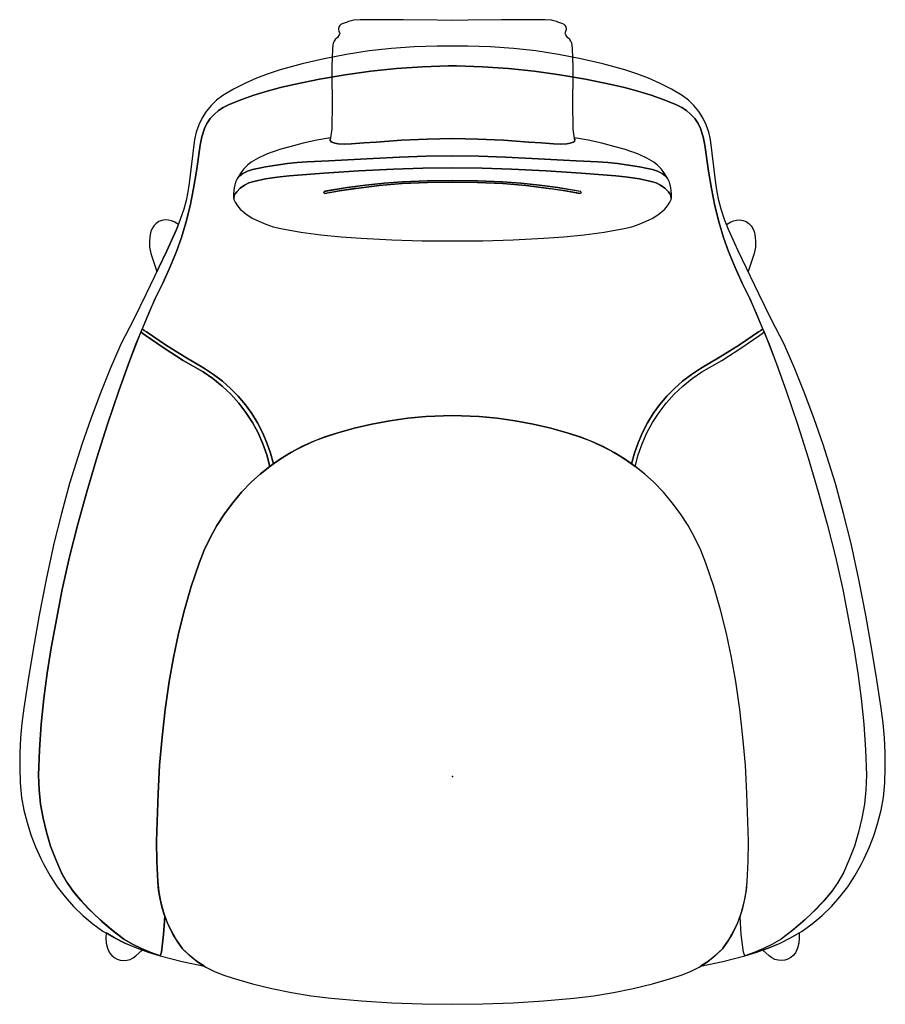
# Model space of a CAD drawing. Header units: metres. Extents: x 0.04 to 0.764, y -0.874 to -0.051.
import ezdxf

# ---------------------------------------------------------------- set-up
doc = ezdxf.new("R2010")
doc.units = ezdxf.units.M
doc.header["$MEASUREMENT"] = 0

# ---------------------------------------------------------------- blocks, each defined once
blk = doc.blocks.new('5a77d77f-2fec-4aed-8fe8-0b8fd111aa7b')
at = {"color": 18, "lineweight": 25, "true_color": 0x000000}
for points in [[(0.41456, -0.05138), (0.40181, -0.05151), (0.38907, -0.05138), (0.36089, -0.05095), (0.34943, -0.05095), (0.32742, -0.05114), (0.32462, -0.05118), (0.31916, -0.05148), (0.31699, -0.05184), (0.31489, -0.05249), (0.31384, -0.05294), (0.30955, -0.05441), (0.30852, -0.05499), (0.30761, -0.05575), (0.30676, -0.05699), (0.30644, -0.05883), (0.30686, -0.06064), (0.30762, -0.06243), (0.30722, -0.06371), (0.30562, -0.06574), (0.3038, -0.06758), (0.3028, -0.06901), (0.30219, -0.07064), (0.30177, -0.07234), (0.30144, -0.07519), (0.30114, -0.08277), (0.30098, -0.09044), (0.30106, -0.0981), (0.30134, -0.12022), (0.30091, -0.14234), (0.29955, -0.15147), (0.30019, -0.153), (0.30349, -0.15425), (0.30613, -0.1548), (0.3117, -0.15502), (0.31727, -0.1547), (0.32761, -0.1539), (0.33797, -0.15334), (0.35922, -0.15173), (0.38051, -0.15072), (0.40181, -0.15029), (0.42312, -0.15072), (0.4444, -0.15173), (0.46565, -0.15334), (0.47601, -0.1539), (0.48635, -0.1547), (0.49192, -0.15502), (0.49749, -0.1548), (0.50013, -0.15425), (0.50269, -0.15342), (0.50392, -0.15231), (0.50271, -0.14234), (0.50228, -0.12022), (0.50256, -0.0981), (0.50264, -0.09044), (0.50248, -0.08277), (0.50218, -0.07519), (0.50185, -0.07234), (0.50143, -0.07064), (0.50082, -0.06901), (0.49982, -0.06758), (0.498, -0.06574), (0.4964, -0.06371), (0.496, -0.06243), (0.49637, -0.06134), (0.49718, -0.05883), (0.49686, -0.05699), (0.49601, -0.05575), (0.4951, -0.05499), (0.49407, -0.05441), (0.48978, -0.05294), (0.48873, -0.05249), (0.48663, -0.05184), (0.48446, -0.05148), (0.479, -0.05118), (0.4762, -0.05114), (0.45419, -0.05095), (0.44273, -0.05095)], [(0.12284, -0.36113), (0.12983, -0.34161), (0.13725, -0.32225), (0.14511, -0.30305), (0.1534, -0.28404), (0.1596, -0.27109), (0.16547, -0.25797), (0.171, -0.24472), (0.1753, -0.23285), (0.17897, -0.22078), (0.18247, -0.20651), (0.18545, -0.19213), (0.1879, -0.17764), (0.19077, -0.15589), (0.19231, -0.14881), (0.19444, -0.14187), (0.1966, -0.13759), (0.19931, -0.13363), (0.20251, -0.13006), (0.20615, -0.12694), (0.21017, -0.12432), (0.21449, -0.12224), (0.225, -0.11803), (0.23584, -0.11409), (0.24685, -0.11063), (0.25801, -0.10768), (0.26929, -0.10524), (0.29056, -0.10072), (0.31197, -0.09697), (0.33351, -0.09397), (0.35513, -0.09175), (0.37683, -0.09029), (0.39856, -0.08961), (0.40506, -0.08961), (0.42679, -0.09029), (0.44849, -0.09175), (0.47012, -0.09397), (0.49165, -0.09697), (0.51307, -0.10072), (0.53433, -0.10524), (0.54561, -0.10768), (0.55677, -0.11063), (0.56778, -0.11409), (0.57862, -0.11803), (0.58913, -0.12224), (0.59345, -0.12432), (0.59747, -0.12694), (0.60111, -0.13006), (0.60431, -0.13363), (0.60702, -0.13759), (0.60918, -0.14187), (0.61131, -0.14881), (0.61285, -0.15589), (0.61572, -0.17764), (0.61818, -0.19213), (0.62115, -0.20651), (0.62465, -0.22078), (0.62833, -0.23285), (0.63262, -0.24472), (0.63815, -0.25797), (0.64402, -0.27109), (0.65022, -0.28404), (0.65851, -0.30305), (0.66637, -0.32225), (0.6738, -0.34161), (0.68078, -0.36113), (0.69014, -0.38909), (0.69903, -0.4172), (0.70746, -0.44545), (0.71505, -0.47252), (0.72188, -0.49979), (0.72793, -0.52724), (0.73724, -0.5759), (0.74064, -0.59706), (0.7434, -0.61831), (0.74553, -0.63963), (0.74703, -0.66101), (0.74789, -0.68242), (0.74737, -0.69446), (0.74608, -0.70645), (0.74404, -0.71833), (0.74124, -0.73005), (0.73771, -0.74157), (0.73345, -0.75285), (0.72848, -0.76383), (0.7238, -0.77202), (0.71846, -0.7798), (0.7125, -0.78711), (0.70595, -0.7939), (0.69668, -0.80293), (0.68688, -0.81139), (0.67659, -0.81924), (0.66927, -0.82345), (0.66173, -0.82722), (0.65398, -0.83055), (0.64604, -0.83342), (0.65606, -0.83028), (0.66591, -0.82667), (0.67558, -0.82259), (0.68494, -0.81792), (0.69394, -0.81259), (0.70254, -0.80664), (0.71077, -0.79969), (0.71848, -0.79215), (0.72562, -0.78408), (0.73216, -0.77552), (0.73806, -0.76649), (0.74328, -0.75707), (0.74587, -0.75203), (0.75033, -0.74226), (0.75417, -0.73224), (0.7574, -0.722), (0.76, -0.71159), (0.76195, -0.70103), (0.76303, -0.6886), (0.76356, -0.67612), (0.76353, -0.66364), (0.76293, -0.65117), (0.76178, -0.63874), (0.76008, -0.62638), (0.75643, -0.60262), (0.75256, -0.5789), (0.74737, -0.54873), (0.74152, -0.51868), (0.73501, -0.48876), (0.72875, -0.46352), (0.72179, -0.43847), (0.71844, -0.42728), (0.71159, -0.40586), (0.70423, -0.38461), (0.69636, -0.36355), (0.68799, -0.34268), (0.67911, -0.32201), (0.66822, -0.3011), (0.65771, -0.27998), (0.6476, -0.25867), (0.64059, -0.24412), (0.63911, -0.24111), (0.63524, -0.23254), (0.63256, -0.22633), (0.62929, -0.21783), (0.62635, -0.20922), (0.62447, -0.20206), (0.62298, -0.19481), (0.62187, -0.18749), (0.61736, -0.15113), (0.616, -0.14487), (0.61391, -0.13882), (0.61112, -0.13305), (0.60767, -0.12765), (0.60362, -0.12269), (0.599, -0.11824), (0.5939, -0.11437), (0.58477, -0.10905), (0.57537, -0.10423), (0.56572, -0.09994), (0.55584, -0.09619), (0.54577, -0.09299), (0.52746, -0.08791), (0.50897, -0.08356), (0.49032, -0.07995), (0.47154, -0.07708), (0.45266, -0.07495), (0.43371, -0.07357), (0.41473, -0.07294), (0.38889, -0.07294), (0.36991, -0.07357), (0.35096, -0.07495), (0.33208, -0.07708), (0.3133, -0.07995), (0.29465, -0.08356), (0.27616, -0.08791), (0.25785, -0.09299), (0.24778, -0.09619), (0.23791, -0.09994), (0.22825, -0.10423), (0.21885, -0.10905), (0.20972, -0.11437), (0.20462, -0.11824), (0.20001, -0.12269), (0.19595, -0.12765), (0.1925, -0.13305), (0.18971, -0.13882), (0.18762, -0.14487), (0.18626, -0.15113), (0.18175, -0.18749), (0.18064, -0.19481), (0.17915, -0.20206), (0.17727, -0.20922), (0.17433, -0.21783), (0.17107, -0.22633), (0.16838, -0.23254), (0.16451, -0.24111), (0.16303, -0.24412), (0.15602, -0.25867), (0.14591, -0.27998), (0.1354, -0.3011), (0.12451, -0.32201), (0.11563, -0.34268), (0.10726, -0.36355), (0.09939, -0.38461), (0.09203, -0.40586), (0.08518, -0.42728), (0.08183, -0.43847), (0.07487, -0.46352), (0.06861, -0.48876), (0.0621, -0.51868), (0.05625, -0.54873), (0.05106, -0.5789), (0.04719, -0.60262), (0.04354, -0.62638), (0.04184, -0.63874), (0.04069, -0.65117), (0.0401, -0.66364), (0.04006, -0.67612), (0.04059, -0.6886), (0.04167, -0.70103), (0.04363, -0.71159), (0.04622, -0.722), (0.04945, -0.73224), (0.0533, -0.74226), (0.05775, -0.75203), (0.06034, -0.75707), (0.06557, -0.76649), (0.07146, -0.77552), (0.078, -0.78408), (0.08514, -0.79215), (0.09285, -0.79969), (0.10108, -0.80664), (0.10968, -0.81259), (0.11869, -0.81792), (0.12804, -0.82259), (0.13771, -0.82667), (0.14756, -0.83028), (0.15758, -0.83342), (0.14964, -0.83055), (0.14189, -0.82722), (0.13435, -0.82345), (0.12703, -0.81924), (0.11674, -0.81139), (0.10694, -0.80293), (0.09767, -0.7939), (0.09113, -0.78711), (0.08516, -0.7798), (0.07982, -0.77202), (0.07514, -0.76383), (0.07018, -0.75285), (0.06591, -0.74157), (0.06238, -0.73005), (0.05958, -0.71833), (0.05754, -0.70645), (0.05625, -0.69446), (0.05573, -0.68242), (0.05659, -0.66101), (0.05809, -0.63963), (0.06022, -0.61831), (0.06298, -0.59706), (0.06638, -0.5759), (0.07569, -0.52724), (0.08175, -0.49979), (0.08857, -0.47252), (0.09616, -0.44545), (0.10459, -0.4172), (0.11348, -0.38909)], [(0.49862, -0.39649), (0.508, -0.39945), (0.5172, -0.40295), (0.52619, -0.40698), (0.53492, -0.41151), (0.54338, -0.41654), (0.55154, -0.42205), (0.55388, -0.41318), (0.55687, -0.4045), (0.56049, -0.39607), (0.56472, -0.38793), (0.56954, -0.38012), (0.57492, -0.37269), (0.58084, -0.36568), (0.58725, -0.35912), (0.59414, -0.35306), (0.60145, -0.34751), (0.60915, -0.34253), (0.62565, -0.33284), (0.64178, -0.32256), (0.65752, -0.3117), (0.65938, -0.31057), (0.66111, -0.30926), (0.65576, -0.29661), (0.65022, -0.28404), (0.64402, -0.27109), (0.63815, -0.25797), (0.63262, -0.24472), (0.62833, -0.23285), (0.62465, -0.22078), (0.62115, -0.20651), (0.61818, -0.19213), (0.61572, -0.17764), (0.61285, -0.15589), (0.61131, -0.14881), (0.60918, -0.14187), (0.60702, -0.13759), (0.60431, -0.13363), (0.60111, -0.13006), (0.59747, -0.12694), (0.59345, -0.12432), (0.58913, -0.12224), (0.57862, -0.11803), (0.56778, -0.11409), (0.55677, -0.11063), (0.54561, -0.10768), (0.53433, -0.10524), (0.51307, -0.10072), (0.49165, -0.09697), (0.47012, -0.09397), (0.44849, -0.09175), (0.42679, -0.09029), (0.40506, -0.08961), (0.39856, -0.08961), (0.37683, -0.09029), (0.35513, -0.09175), (0.33351, -0.09397), (0.31197, -0.09697), (0.29056, -0.10072), (0.26929, -0.10524), (0.25801, -0.10768), (0.24685, -0.11063), (0.23584, -0.11409), (0.225, -0.11803), (0.21449, -0.12224), (0.21017, -0.12432), (0.20615, -0.12694), (0.20251, -0.13006), (0.19931, -0.13363), (0.1966, -0.13759), (0.19444, -0.14187), (0.19231, -0.14881), (0.19077, -0.15589), (0.1879, -0.17764), (0.18545, -0.19213), (0.18247, -0.20651), (0.17897, -0.22078), (0.1753, -0.23285), (0.171, -0.24472), (0.16547, -0.25797), (0.1596, -0.27109), (0.1534, -0.28404), (0.14786, -0.29661), (0.14252, -0.30926), (0.14424, -0.31057), (0.1461, -0.3117), (0.16184, -0.32256), (0.17797, -0.33284), (0.19447, -0.34253), (0.20217, -0.34751), (0.20948, -0.35306), (0.21637, -0.35912), (0.22279, -0.36568), (0.2287, -0.37269), (0.23408, -0.38012), (0.2389, -0.38793), (0.24313, -0.39607), (0.24675, -0.4045), (0.24974, -0.41318), (0.25208, -0.42205), (0.26024, -0.41654), (0.2687, -0.41151), (0.27743, -0.40698), (0.28642, -0.40295), (0.29562, -0.39945), (0.30501, -0.39649), (0.31963, -0.39235), (0.33442, -0.38887), (0.34936, -0.38608), (0.36441, -0.38397), (0.37954, -0.38254), (0.40181, -0.38172), (0.42409, -0.38254), (0.43921, -0.38397), (0.45426, -0.38608), (0.4692, -0.38887), (0.48399, -0.39235)], [(0.22494, -0.17883), (0.22182, -0.18401), (0.22393, -0.18149), (0.22649, -0.17946), (0.23051, -0.17751), (0.23478, -0.17615), (0.24016, -0.1749), (0.24559, -0.17389), (0.25468, -0.17247), (0.26379, -0.17127), (0.2721, -0.17043), (0.28042, -0.1698), (0.29848, -0.16878), (0.33557, -0.16687), (0.35764, -0.16578), (0.37972, -0.16509), (0.40181, -0.1648), (0.4239, -0.16509), (0.44598, -0.16578), (0.46805, -0.16687), (0.50514, -0.16878), (0.5232, -0.1698), (0.53152, -0.17043), (0.53983, -0.17127), (0.54895, -0.17247), (0.55803, -0.17389), (0.56346, -0.1749), (0.56884, -0.17615), (0.57311, -0.17751), (0.57714, -0.17946), (0.57969, -0.18149), (0.58179, -0.18399), (0.57868, -0.17883), (0.57608, -0.17559), (0.57318, -0.17263), (0.57, -0.16996), (0.56436, -0.16662), (0.55838, -0.16395), (0.55364, -0.16208), (0.55248, -0.16165), (0.5452, -0.1592), (0.53781, -0.15713), (0.52656, -0.1542), (0.51521, -0.1517), (0.50378, -0.14961), (0.50407, -0.15147), (0.50343, -0.153), (0.50013, -0.15425), (0.49749, -0.1548), (0.49192, -0.15502), (0.48635, -0.1547), (0.47601, -0.1539), (0.46565, -0.15334), (0.4444, -0.15173), (0.42312, -0.15072), (0.40181, -0.15029), (0.38051, -0.15072), (0.35922, -0.15173), (0.33797, -0.15334), (0.32761, -0.1539), (0.31727, -0.1547), (0.3117, -0.15502), (0.30613, -0.1548), (0.30349, -0.15425), (0.30093, -0.15342), (0.2997, -0.15231), (0.29984, -0.14961), (0.28841, -0.1517), (0.27706, -0.1542), (0.26581, -0.15713), (0.25842, -0.1592), (0.25114, -0.16165), (0.24998, -0.16208), (0.24524, -0.16395), (0.23926, -0.16662), (0.23362, -0.16996), (0.23044, -0.17263), (0.22754, -0.17559)], [(0.22036, -0.18681), (0.21925, -0.19158), (0.21872, -0.19644), (0.21867, -0.19837), (0.21891, -0.20029), (0.21929, -0.19826), (0.22014, -0.19638), (0.22142, -0.19476), (0.22442, -0.19175), (0.22787, -0.18926), (0.23167, -0.18735), (0.23573, -0.18607), (0.24552, -0.18406), (0.2554, -0.18254), (0.26534, -0.18151), (0.29435, -0.17923), (0.3234, -0.17735), (0.35247, -0.17587), (0.37713, -0.17497), (0.40181, -0.17463), (0.42649, -0.17497), (0.45115, -0.17587), (0.48022, -0.17735), (0.50927, -0.17923), (0.53828, -0.18151), (0.54822, -0.18254), (0.5581, -0.18406), (0.56789, -0.18607), (0.57195, -0.18735), (0.57575, -0.18926), (0.5792, -0.19175), (0.58221, -0.19476), (0.58348, -0.19638), (0.58434, -0.19826), (0.58471, -0.20029), (0.58495, -0.19837), (0.58491, -0.19644), (0.58437, -0.19158), (0.58326, -0.18681), (0.5818, -0.18401), (0.57969, -0.18149), (0.57714, -0.17946), (0.57311, -0.17751), (0.56884, -0.17615), (0.56346, -0.1749), (0.55803, -0.17389), (0.54895, -0.17247), (0.53983, -0.17127), (0.53152, -0.17043), (0.5232, -0.1698), (0.50514, -0.16878), (0.46805, -0.16687), (0.44598, -0.16578), (0.4239, -0.16509), (0.40181, -0.1648), (0.37972, -0.16509), (0.35764, -0.16578), (0.33557, -0.16687), (0.29848, -0.16878), (0.28042, -0.1698), (0.2721, -0.17043), (0.26379, -0.17127), (0.25468, -0.17247), (0.24559, -0.17389), (0.24016, -0.1749), (0.23478, -0.17615), (0.23051, -0.17751), (0.22649, -0.17946), (0.22393, -0.18149), (0.22183, -0.18399)], [(0.22142, -0.19476), (0.22014, -0.19638), (0.21929, -0.19826), (0.21891, -0.20029), (0.21915, -0.20129), (0.22017, -0.20357), (0.22217, -0.20648), (0.22443, -0.2092), (0.22916, -0.21327), (0.23437, -0.21671), (0.23997, -0.21945), (0.24591, -0.22197), (0.25205, -0.22398), (0.25834, -0.22544), (0.27503, -0.2284), (0.29181, -0.23071), (0.30868, -0.23239), (0.32559, -0.23342), (0.35097, -0.23485), (0.37639, -0.23567), (0.40181, -0.23588), (0.42723, -0.23567), (0.45265, -0.23485), (0.47803, -0.23342), (0.49494, -0.23239), (0.51181, -0.23071), (0.52859, -0.2284), (0.54528, -0.22544), (0.55157, -0.22398), (0.55771, -0.22197), (0.56365, -0.21945), (0.56926, -0.21671), (0.57446, -0.21327), (0.57919, -0.2092), (0.58145, -0.20648), (0.58345, -0.20357), (0.58448, -0.20129), (0.58471, -0.20029), (0.58434, -0.19826), (0.58348, -0.19638), (0.58221, -0.19476), (0.5792, -0.19175), (0.57575, -0.18926), (0.57195, -0.18735), (0.56789, -0.18607), (0.5581, -0.18406), (0.54822, -0.18254), (0.53828, -0.18151), (0.50927, -0.17923), (0.48022, -0.17735), (0.45115, -0.17587), (0.42649, -0.17497), (0.40181, -0.17463), (0.37713, -0.17497), (0.35247, -0.17587), (0.3234, -0.17735), (0.29435, -0.17923), (0.26534, -0.18151), (0.2554, -0.18254), (0.24552, -0.18406), (0.23573, -0.18607), (0.23167, -0.18735), (0.22787, -0.18926), (0.22442, -0.19175)], [(0.44355, -0.1864), (0.42269, -0.18564), (0.40181, -0.18537), (0.38093, -0.18564), (0.36007, -0.1864), (0.34459, -0.18756), (0.32915, -0.18919), (0.31376, -0.19129), (0.29507, -0.19422), (0.2942, -0.1951), (0.29478, -0.1962), (0.30738, -0.19411), (0.31938, -0.1922), (0.32131, -0.19192), (0.3405, -0.18954), (0.35977, -0.18786), (0.38079, -0.18703), (0.40181, -0.1867), (0.42284, -0.18703), (0.44385, -0.18786), (0.46312, -0.18954), (0.48231, -0.19192), (0.48358, -0.19209), (0.49624, -0.19411), (0.5082, -0.19629), (0.50931, -0.19574), (0.50913, -0.19452), (0.48986, -0.19129), (0.47447, -0.18919), (0.45903, -0.18756)], [(0.36007, -0.1864), (0.38093, -0.18564), (0.40181, -0.18537), (0.42269, -0.18564), (0.44355, -0.1864), (0.45903, -0.18756), (0.47447, -0.18919), (0.48986, -0.19129), (0.50855, -0.19422), (0.50942, -0.1951), (0.50885, -0.1962), (0.49624, -0.19411), (0.48424, -0.1922), (0.48231, -0.19192), (0.46312, -0.18954), (0.44385, -0.18786), (0.42284, -0.18703), (0.40181, -0.1867), (0.38079, -0.18703), (0.35977, -0.18786), (0.3405, -0.18954), (0.32131, -0.19192), (0.32004, -0.19209), (0.30738, -0.19411), (0.29542, -0.19629), (0.29431, -0.19574), (0.29449, -0.19452), (0.31376, -0.19129), (0.32915, -0.18919), (0.34459, -0.18756)], [(0.14967, -0.24627), (0.15208, -0.25391), (0.15473, -0.26147), (0.15602, -0.25867), (0.16303, -0.24412), (0.16451, -0.24111), (0.16838, -0.23254), (0.17107, -0.22633), (0.17269, -0.22221), (0.17152, -0.22131), (0.16928, -0.21999), (0.16687, -0.21901), (0.16435, -0.21841), (0.1616, -0.21823), (0.15889, -0.21867), (0.15635, -0.21972), (0.15413, -0.22134), (0.15222, -0.22332), (0.15067, -0.22558), (0.1496, -0.22802), (0.14899, -0.23061), (0.14845, -0.23585), (0.14868, -0.24111)], [(0.65395, -0.24627), (0.65154, -0.25391), (0.6489, -0.26147), (0.6476, -0.25867), (0.64059, -0.24412), (0.63911, -0.24111), (0.63524, -0.23254), (0.63256, -0.22633), (0.63093, -0.22221), (0.6321, -0.22131), (0.63434, -0.21999), (0.63675, -0.21901), (0.63927, -0.21841), (0.64202, -0.21823), (0.64473, -0.21867), (0.64727, -0.21972), (0.64949, -0.22134), (0.6514, -0.22332), (0.65295, -0.22558), (0.65402, -0.22802), (0.65463, -0.23061), (0.65517, -0.23585), (0.65494, -0.24111)], [(0.14491, -0.31457), (0.14312, -0.31329), (0.14144, -0.31186), (0.13179, -0.33636), (0.12284, -0.36113), (0.11348, -0.38909), (0.10459, -0.4172), (0.09616, -0.44545), (0.08857, -0.47252), (0.08175, -0.49979), (0.07569, -0.52724), (0.06638, -0.5759), (0.06298, -0.59706), (0.06022, -0.61831), (0.05809, -0.63963), (0.05659, -0.66101), (0.05573, -0.68242), (0.05625, -0.69446), (0.05754, -0.70645), (0.05958, -0.71833), (0.06238, -0.73005), (0.06591, -0.74157), (0.07018, -0.75285), (0.07514, -0.76383), (0.0796, -0.77167), (0.08467, -0.77913), (0.09224, -0.78806), (0.10028, -0.79656), (0.10878, -0.8046), (0.11771, -0.81217), (0.12703, -0.81924), (0.13435, -0.82345), (0.14189, -0.82722), (0.14964, -0.83055), (0.15758, -0.83342), (0.15859, -0.83026), (0.1604, -0.81541), (0.16147, -0.80048), (0.15917, -0.79333), (0.15741, -0.78603), (0.15619, -0.77862), (0.15552, -0.77113), (0.15467, -0.75443), (0.15452, -0.73771), (0.15506, -0.721), (0.15571, -0.69753), (0.15704, -0.67408), (0.15904, -0.65068), (0.16173, -0.62735), (0.16509, -0.60411), (0.16855, -0.58396), (0.17277, -0.56396), (0.17775, -0.54413), (0.18349, -0.52451), (0.18997, -0.50512), (0.19429, -0.49436), (0.19929, -0.4839), (0.20493, -0.47377), (0.21121, -0.46403), (0.21809, -0.4547), (0.22555, -0.44582), (0.23356, -0.43744), (0.24111, -0.43063), (0.24904, -0.42428), (0.24655, -0.41468), (0.24329, -0.40531), (0.2393, -0.39623), (0.23459, -0.3875), (0.2292, -0.37917), (0.22316, -0.3713), (0.21651, -0.36394), (0.20929, -0.35713), (0.20155, -0.35092), (0.19334, -0.34535), (0.17683, -0.33567), (0.16068, -0.32541)], [(0.19334, -0.34535), (0.20155, -0.35092), (0.20929, -0.35713), (0.21651, -0.36394), (0.22316, -0.3713), (0.2292, -0.37917), (0.23459, -0.3875), (0.2393, -0.39623), (0.24329, -0.40531), (0.24655, -0.41468), (0.24904, -0.42428), (0.25208, -0.42205), (0.24974, -0.41318), (0.24675, -0.4045), (0.24313, -0.39607), (0.2389, -0.38793), (0.23408, -0.38012), (0.2287, -0.37269), (0.22279, -0.36568), (0.21637, -0.35912), (0.20948, -0.35306), (0.20217, -0.34751), (0.19447, -0.34253), (0.17797, -0.33284), (0.16184, -0.32256), (0.1461, -0.3117), (0.14424, -0.31057), (0.14252, -0.30926), (0.14144, -0.31186), (0.14312, -0.31329), (0.14491, -0.31457), (0.16068, -0.32541), (0.17683, -0.33567)], [(0.55458, -0.42428), (0.55707, -0.41468), (0.56033, -0.40531), (0.56432, -0.39623), (0.56903, -0.3875), (0.57442, -0.37917), (0.58046, -0.3713), (0.58711, -0.36394), (0.59433, -0.35713), (0.60207, -0.35092), (0.61028, -0.34535), (0.62679, -0.33567), (0.64294, -0.32541), (0.65871, -0.31457), (0.6605, -0.31329), (0.66218, -0.31186), (0.66111, -0.30926), (0.65938, -0.31057), (0.65752, -0.3117), (0.64178, -0.32256), (0.62565, -0.33284), (0.60915, -0.34253), (0.60145, -0.34751), (0.59414, -0.35306), (0.58725, -0.35912), (0.58084, -0.36568), (0.57492, -0.37269), (0.56954, -0.38012), (0.56472, -0.38793), (0.56049, -0.39607), (0.55687, -0.4045), (0.55388, -0.41318), (0.55154, -0.42205)], [(0.65871, -0.31457), (0.6605, -0.31329), (0.66218, -0.31186), (0.67183, -0.33636), (0.68078, -0.36113), (0.69014, -0.38909), (0.69903, -0.4172), (0.70746, -0.44545), (0.71505, -0.47252), (0.72188, -0.49979), (0.72793, -0.52724), (0.73724, -0.5759), (0.74064, -0.59706), (0.7434, -0.61831), (0.74553, -0.63963), (0.74703, -0.66101), (0.74789, -0.68242), (0.74737, -0.69446), (0.74608, -0.70645), (0.74404, -0.71833), (0.74124, -0.73005), (0.73771, -0.74157), (0.73345, -0.75285), (0.72848, -0.76383), (0.72402, -0.77167), (0.71895, -0.77913), (0.71138, -0.78806), (0.70334, -0.79656), (0.69484, -0.8046), (0.68591, -0.81217), (0.67659, -0.81924), (0.66927, -0.82345), (0.66173, -0.82722), (0.65398, -0.83055), (0.64604, -0.83342), (0.64503, -0.83026), (0.64322, -0.81541), (0.64216, -0.80048), (0.64445, -0.79333), (0.64622, -0.78603), (0.64743, -0.77862), (0.6481, -0.77113), (0.64895, -0.75443), (0.6491, -0.73771), (0.64856, -0.721), (0.64791, -0.69753), (0.64658, -0.67408), (0.64458, -0.65068), (0.64189, -0.62735), (0.63853, -0.60411), (0.63508, -0.58396), (0.63085, -0.56396), (0.62587, -0.54413), (0.62013, -0.52451), (0.61365, -0.50512), (0.60933, -0.49436), (0.60433, -0.4839), (0.59869, -0.47377), (0.59241, -0.46403), (0.58553, -0.4547), (0.57807, -0.44582), (0.57006, -0.43744), (0.56251, -0.43063), (0.55458, -0.42428), (0.55707, -0.41468), (0.56033, -0.40531), (0.56432, -0.39623), (0.56903, -0.3875), (0.57442, -0.37917), (0.58046, -0.3713), (0.58711, -0.36394), (0.59433, -0.35713), (0.60207, -0.35092), (0.61028, -0.34535), (0.62679, -0.33567), (0.64294, -0.32541)], [(0.5032, -0.8686), (0.51984, -0.86666), (0.53637, -0.86402), (0.55278, -0.86069), (0.56904, -0.85667), (0.58511, -0.85196), (0.59302, -0.84957), (0.60067, -0.84646), (0.60801, -0.84265), (0.61496, -0.83818), (0.62147, -0.83309), (0.62747, -0.82741), (0.63244, -0.82028), (0.63677, -0.81275), (0.64045, -0.80487), (0.64344, -0.79672), (0.64572, -0.78833), (0.64728, -0.77978), (0.6481, -0.77113), (0.64895, -0.75443), (0.6491, -0.73771), (0.64856, -0.721), (0.64791, -0.69753), (0.64658, -0.67408), (0.64458, -0.65068), (0.64189, -0.62735), (0.63853, -0.60411), (0.63508, -0.58396), (0.63085, -0.56396), (0.62587, -0.54413), (0.62013, -0.52451), (0.61365, -0.50512), (0.60933, -0.49436), (0.60433, -0.4839), (0.59869, -0.47377), (0.59241, -0.46403), (0.58553, -0.4547), (0.57807, -0.44582), (0.57006, -0.43744), (0.56234, -0.43048), (0.55421, -0.42401), (0.5457, -0.41804), (0.53684, -0.4126), (0.52767, -0.4077), (0.51822, -0.40338), (0.50852, -0.39964), (0.49862, -0.39649), (0.48399, -0.39235), (0.4692, -0.38887), (0.45426, -0.38608), (0.43921, -0.38397), (0.42409, -0.38254), (0.40181, -0.38172), (0.37954, -0.38254), (0.36441, -0.38397), (0.34936, -0.38608), (0.33442, -0.38887), (0.31963, -0.39235), (0.30501, -0.39649), (0.2951, -0.39964), (0.2854, -0.40338), (0.27595, -0.4077), (0.26678, -0.4126), (0.25792, -0.41804), (0.24941, -0.42401), (0.24128, -0.43048), (0.23356, -0.43744), (0.22555, -0.44582), (0.21809, -0.4547), (0.21121, -0.46403), (0.20493, -0.47377), (0.19929, -0.4839), (0.19429, -0.49436), (0.18997, -0.50512), (0.18349, -0.52451), (0.17775, -0.54413), (0.17277, -0.56396), (0.16855, -0.58396), (0.16509, -0.60411), (0.16173, -0.62735), (0.15904, -0.65068), (0.15704, -0.67408), (0.15571, -0.69753), (0.15506, -0.721), (0.15452, -0.73771), (0.15467, -0.75443), (0.15552, -0.77113), (0.15634, -0.77978), (0.1579, -0.78833), (0.16018, -0.79672), (0.16317, -0.80487), (0.16685, -0.81275), (0.17119, -0.82028), (0.17615, -0.82741), (0.18216, -0.83309), (0.18866, -0.83818), (0.19561, -0.84265), (0.20295, -0.84646), (0.2106, -0.84957), (0.21851, -0.85196), (0.23458, -0.85667), (0.25084, -0.86069), (0.26725, -0.86402), (0.28378, -0.86666), (0.30042, -0.8686), (0.3257, -0.87094), (0.35104, -0.8726), (0.37642, -0.87355), (0.40181, -0.87381), (0.4272, -0.87355), (0.45258, -0.8726), (0.47792, -0.87094)], [(0.20371, -0.47694)], [(0.20393, -0.47656)], [(0.20472, -0.4752)], [(0.20494, -0.47482)], [(0.59865, -0.47475)], [(0.59887, -0.47513)], [(0.59966, -0.47649)], [(0.59988, -0.47687)], [(0.6001, -0.47725)], [(0.20102, -0.48155)], [(0.20108, -0.4814)], [(0.20124, -0.48117)], [(0.20137, -0.48095)], [(0.20159, -0.48057)], [(0.20181, -0.48019)], [(0.20203, -0.47981)], [(0.20209, -0.47966)], [(0.20225, -0.47943)], [(0.20238, -0.47921)], [(0.20247, -0.47905)], [(0.2026, -0.47883)], [(0.20269, -0.47868)], [(0.20282, -0.47845)], [(0.20292, -0.4783)], [(0.20304, -0.47807)], [(0.20326, -0.47769)], [(0.20349, -0.47732)], [(0.60033, -0.47763)], [(0.60055, -0.47801)], [(0.60067, -0.47823)], [(0.60077, -0.47839)], [(0.6009, -0.47861)], [(0.60099, -0.47877)], [(0.60112, -0.47899)], [(0.60121, -0.47915)], [(0.60134, -0.47937)], [(0.60143, -0.47953)], [(0.60156, -0.47975)], [(0.60178, -0.48013)], [(0.602, -0.48051)], [(0.60222, -0.48089)], [(0.60235, -0.48111)], [(0.60245, -0.48127)], [(0.60257, -0.48149)], [(0.15859, -0.83026), (0.15758, -0.83342), (0.17596, -0.83793), (0.19445, -0.84196), (0.18793, -0.83765), (0.18181, -0.83279), (0.17615, -0.82741), (0.17172, -0.82111), (0.16779, -0.8145), (0.16436, -0.80761), (0.16147, -0.80048), (0.1604, -0.81541)], [(0.62747, -0.82741), (0.62181, -0.83279), (0.61569, -0.83765), (0.60917, -0.84196), (0.62766, -0.83793), (0.64604, -0.83342), (0.64503, -0.83026), (0.64322, -0.81541), (0.64216, -0.80048), (0.63926, -0.80761), (0.63584, -0.8145), (0.6319, -0.82111)], [(0.1424, -0.82845), (0.13517, -0.82565), (0.12804, -0.82259), (0.12, -0.81862), (0.11221, -0.81417), (0.11195, -0.81846), (0.11238, -0.82273), (0.11349, -0.82688), (0.11526, -0.83079), (0.11697, -0.83294), (0.11905, -0.83473), (0.12144, -0.83609), (0.12406, -0.83694), (0.12679, -0.83727), (0.12954, -0.83705), (0.13238, -0.83626), (0.13504, -0.83496), (0.13716, -0.83336), (0.14236, -0.8285)], [(0.66122, -0.82845), (0.66845, -0.82565), (0.67558, -0.82259), (0.68363, -0.81862), (0.69142, -0.81417), (0.69167, -0.81846), (0.69124, -0.82273), (0.69013, -0.82688), (0.68836, -0.83079), (0.68665, -0.83294), (0.68457, -0.83473), (0.68218, -0.83609), (0.67957, -0.83694), (0.67683, -0.83727), (0.67408, -0.83705), (0.67124, -0.83626), (0.66858, -0.83496), (0.66646, -0.83336), (0.66126, -0.8285)]]:
    blk.add_lwpolyline(points, close=True, dxfattribs=at)
at = {"color": 1, "true_color": 0xff0000}
blk.add_point((0.40181, -0.68337), dxfattribs=at)
blk.add_point((0.40181, -0.68337), dxfattribs=at)
blk.add_point((0.40181, -0.68337), dxfattribs=at)
blk.add_point((0.40181, -0.68337), dxfattribs=at)
blk = doc.blocks.new('15cd4c76-94e9-4ba4-ada9-b31fa1235337')
blk.add_blockref('5a77d77f-2fec-4aed-8fe8-0b8fd111aa7b', (0, 0))

msp = doc.modelspace()

# ---------------------------------------------------------------- block references
msp.add_blockref('15cd4c76-94e9-4ba4-ada9-b31fa1235337', (0, 0))

doc.saveas('drawing.dxf')
